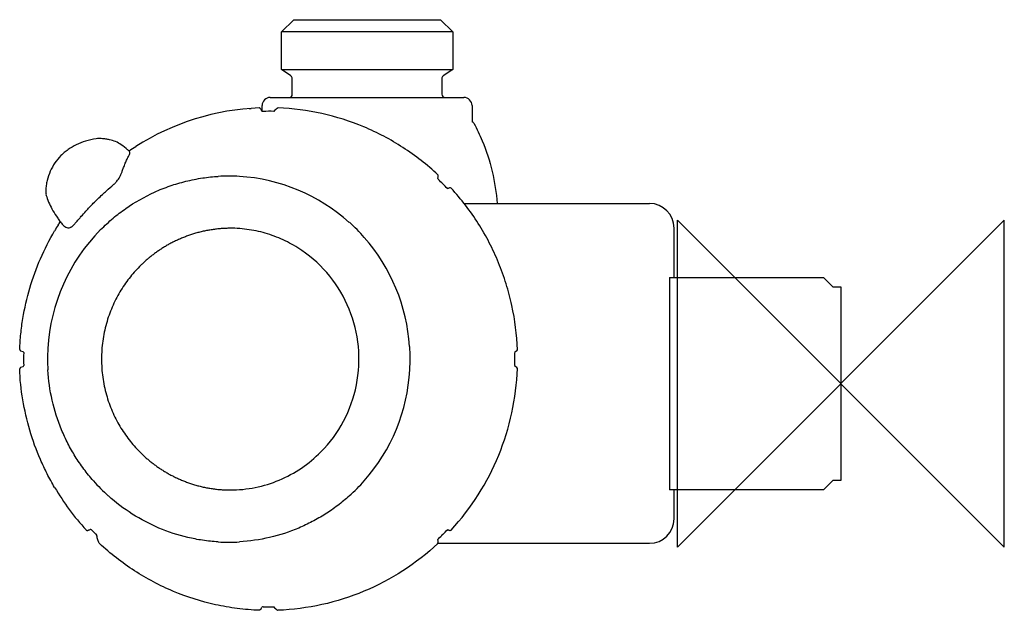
# Model space of a CAD drawing. Header units: millimetres. Extents: x -101 to 20, y -28 to 45.
import ezdxf

# ---------------------------------------------------------------- set-up
doc = ezdxf.new("R2010")
doc.units = ezdxf.units.MM
doc.header["$MEASUREMENT"] = 0
doc.layers.add('ORIGIN', color=6, linetype='Continuous')
doc.layers.add('PLANNING', color=1, linetype='Continuous')

# ---------------------------------------------------------------- blocks, each defined once
blk = doc.blocks.new('82111004_R')
at = {"layer": 'ORIGIN'}
for p, q in [((-20, -20), (-20, 20)), ((-20, 20), (20, -20)), ((20, 20), (-20, -20)), ((20, -20), (20, 20))]:
    blk.add_line(p, q, dxfattribs=at)
at = {"layer": 'PLANNING'}
for p, q in [((-68.48, 43), (-66.98, 44.5)), ((-66.98, 44.5), (-49.02, 44.5)), ((-49.02, 44.5), (-47.52, 43)), ((-47.52, 43), (-68.48, 43)), ((-68.48, 38.43), (-68.48, 43)), ((-47.52, 43), (-47.52, 38.43)), ((-68.48, 38.43), (-47.52, 38.43)), ((-67.32, 37.62), (-68.48, 38.43)), ((-47.52, 38.43), (-48.68, 37.62)), ((-67.15, 35.4), (-67.15, 37.29)), ((-48.85, 37.29), (-48.85, 35.4)), ((-69.85, 35), (-46.15, 35)), ((-70.85, 33.32), (-70.85, 34)), ((-45.15, 34), (-45.15, 32)), ((-72.43, 33.64), (-72.18, 33.66)), ((-70.73, 33.29), (-70.74, 33.29)), ((-86.29, 29), (-86.3, 28.99)), ((-87.28, 28.58), (-87.31, 28.61)), ((-87.13, 28.44), (-87.28, 28.58)), ((-87.09, 28.4), (-87.13, 28.44)), ((-48.15, 23.84), (-48.17, 23.86)), ((-47.91, 23.94), (-48.15, 23.84)), ((-46.11, 22.03), (-23.42, 22.03)), ((-95.15, 19.33), (-95.11, 19.3)), ((-20.42, 13), (-20.42, 19.03)), ((-21, 13), (-2.15, 13)), ((-21, 13), (-21, -13)), ((-2.15, 13), (-1, 11.85)), ((-1, 11.85), (0, 11.85)), ((0, 11.85), (0, -11.85)), ((-100.09, 3.89), (-100.37, 3.98)), ((-39.92, 3.89), (-39.77, 3.96)), ((-100.37, 2.02), (-100.09, 2.11)), ((-39.77, 2.05), (-39.92, 2.11)), ((-1, -11.85), (-2.15, -13)), ((0, -11.85), (-1, -11.85)), ((-2.15, -13), (-21, -13)), ((-20.42, -16.52), (-20.42, -13)), ((-92.38, -17.9), (-92.4, -17.89)), ((-92.11, -17.91), (-92.14, -17.93)), ((-48.17, -17.86), (-48.15, -17.84)), ((-90.75, -19.54), (-90.77, -19.53)), ((-49.31, -19.52), (-23.42, -19.52)), ((-70.73, -27.29), (-70.74, -27.29))]:
    blk.add_line(p, q, dxfattribs=at)
for centre, radius, start, end in [((-67.55, 37.29), 0.4, 360, 55), ((-48.45, 37.29), 0.4, 125, 180), ((-69.85, 34), 1, 90, 180), ((-67.55, 35.4), 0.4, 272.8416, 0), ((-48.45, 35.4), 0.4, 180, 267.1584), ((-46.15, 34), 1, 360, 90), ((-70.03, 3.45), 30.29, 92.223, 122.4579), ((-71.36, 33.3), 0.441, 30.3243, 69.7951), ((-80.53, 27.94), 11.06, 29.185, 30.3243), ((-70.74, 33.52), 0.232, 235.0611, 269.9347), ((-69.95, 3.52), 29.78, 88.9427, 91.5012), ((-64.59, 28.65), 6.69, 131.5076, 136.0836), ((-68.89, 33.52), 0.194, 91.738, 131.5076), ((-45.18, 31.7), 0.3, 26.7479, 83.3572), ((-90.76, 27.58), 2.4, 84.6168, 99.4072), ((-69.92, 3.28), 30.48, 122.555, 124.356), ((-87.33, 28.2), 0.311, 328.2274, 41.5453), ((-74.92, 4.1), 21.28, 86.5113, 93.4888), ((-74.98, 3.2), 22.18, 48.1395, 86.5113), ((-49.8, 25.37), 0.512, 347.0356, 18.0434), ((-56.65, 26.95), 7.54, 345.5963, 347.0356), ((-49.01, 25.25), 0.382, 207.5613, 226.3149), ((-69.14, 4.17), 28.76, 43.1928, 46.3149), ((-95.57, 23.54), 1.77, 176.8155, 192.6987), ((-93.74, 23.95), 3.65, 192.6987, 197.7263), ((-48.17, 23.85), 0.00584, 65.5338, 120.5532), ((-47.83, 23.76), 0.195, 48.6683, 111.7734), ((-23.42, 19.03), 3, 0, 90), ((-69.66, 3.04), 30.85, 148.0107, 149.5078), ((-113.89, 31.74), 21.89, 325.638, 326.9761), ((-94.48, 20.04), 0.976, 220.658, 226.4782), ((-75.06, 3.13), 22.3, 41.4097, 48.0981), ((-74.67, 3.04), 22.44, 135.2695, 176.7513), ((-75.17, 3.04), 22.43, 3.842, 41.4097), ((-100.31, 4.17), 0.202, 177.7933, 253.9304), ((-100.12, 3.8), 0.0956, 357.5714, 71.7551), ((-81.27, 3), 18.77, 177.5714, 182.4286), ((-74.06, 3), 23.05, 176.7513, 183.2486), ((-75.77, 3), 23.04, 356.7552, 3.842), ((-39.48, 3.81), 0.449, 169.8358, 182.4862), ((-70.48, 3), 30.56, 358.5245, 1.4755), ((-39.92, 4.27), 0.35, 294.9249, 339.5221), ((-100.31, 1.83), 0.206, 106.9892, 181.287), ((-100.12, 2.2), 0.0956, 288.245, 2.4286), ((-75.17, 2.96), 22.44, 318.5918, 356.7552), ((-39.39, 2.2), 0.534, 178.5245, 189.1534), ((-39.92, 1.73), 0.35, 20.4779, 65.0751), ((-74.77, 2.88), 22.31, 221.4121, 228.0957), ((-75.06, 2.87), 22.29, 311.9005, 318.5918), ((-69.75, 2.91), 30.74, 210.4892, 222.5584), ((-23.42, -16.52), 3, 270, 360), ((-92.25, -17.75), 0.198, 228.9763, 273.8621), ((-92.24, -17.75), 0.197, 270.0001, 298.3462), ((-95.42, -8.78), 9.71, 289.936, 291.3639), ((-91.84, -17.96), 0.145, 46.2501, 107.384), ((-69.77, 2.82), 30.18, 223.266, 225.0795), ((-70.15, 2.82), 30.18, 315.2462, 316.734), ((-41.42, -1.36), 17.8, 247.7958, 248.6457), ((-47.84, -17.75), 0.198, 248.6457, 310.9101), ((-49.01, -19.25), 0.382, 133.6851, 152.4387), ((-49.47, -19.15), 0.146, 14.409, 33.6379), ((-56.84, -21.05), 7.76, 13.0537, 14.409), ((-49.27, -18.97), 0.00577, 238.8975, 294.2825), ((-70.15, 2.84), 30.19, 313.7581, 315.2443), ((-48.71, -18.42), 0.0037, 220.151, 50.3554), ((-90.62, -19.4), 0.199, 212.2398, 220.5199), ((-74.92, 2.7), 22.09, 266.638, 273.362), ((-49.58, -19.36), 0.301, 312.9533, 13.0537), ((-71.41, -27.27), 0.496, 296.8826, 329.6757), ((-80.53, -21.93), 11.06, 329.6757, 330.815), ((-70.74, -27.52), 0.232, 90.0653, 124.9389), ((-69.95, 2.48), 29.78, 268.4985, 271.0576), ((-64.31, -22.37), 7.09, 224.0447, 228.3641), ((-68.89, -27.52), 0.196, 228.3641, 265.7623)]:
    blk.add_arc(centre, radius, start, end, dxfattribs=at)
for points, knots in [([(-49.32, 25.53), (-49.98, 26.15), (-51.36, 27.33), (-53.58, 28.91), (-55.93, 30.28), (-59.19, 31.82), (-63.5, 33.18), (-67.09, 33.64), (-68.9, 33.71)], [30.128475, 30.128475, 30.128475, 30.128475, 32.856755, 35.575736, 38.294654, 41.004199, 46.382734, 51.805509, 51.805509, 51.805509, 51.805509]), ([(-44.92, 31.84), (-44.56, 31.13), (-43.04, 28.08), (-42.3, 24.65), (-42.07, 22.03)], [0.0161277, 0.0161277, 0.0161277, 0.0161277, 0.2225759, 0.9100421, 0.9100421, 0.9100421, 0.9100421]), ([(-91.15, 29.95), (-91.6, 29.87), (-92.43, 29.68), (-93.59, 29.24), (-94.45, 28.74), (-95.06, 28.27), (-95.34, 28.01), (-95.47, 27.88)], [-14.381585, -14.381585, -14.381585, -14.381585, -13.060653, -11.836322, -10.663586, -10.091814, -9.52502, -9.52502, -9.52502, -9.52502]), ([(-87.31, 28.61), (-87.55, 28.82), (-88.02, 29.2), (-88.77, 29.62), (-89.42, 29.81), (-90.01, 29.91), (-90.34, 29.95), (-90.53, 29.97)], [-18.580871, -18.580871, -18.580871, -18.580871, -17.603644, -16.798219, -16.016603, -15.575971, -15.000837, -15.000837, -15.000837, -15.000837]), ([(-95.47, 27.88), (-95.74, 27.6), (-96.24, 27), (-96.81, 25.97), (-97.13, 25.03), (-97.28, 24.25), (-97.32, 23.85), (-97.34, 23.64)], [-9.52502, -9.52502, -9.52502, -9.52502, -8.366395, -7.192957, -5.998985, -5.399783, -4.807885, -4.807885, -4.807885, -4.807885]), ([(-91.51, 22.05), (-91.15, 22.41), (-90.61, 22.93), (-89.78, 23.69), (-89.28, 24.13), (-88.92, 24.44), (-88.81, 24.55), (-88.68, 24.68), (-88.51, 24.88), (-88.34, 25.15), (-88.17, 25.47), (-88.05, 25.76), (-87.93, 26.08), (-87.82, 26.37), (-87.67, 26.77), (-87.49, 27.19), (-87.29, 27.64), (-87.13, 27.91), (-87.06, 28.03)], [5.056768, 5.056768, 5.056768, 5.056768, 6.594523, 7.281505, 8.433271, 8.59553, 8.703737, 8.897144, 9.156003, 9.48046, 9.856304, 10.235545, 10.426607, 10.87778, 11.171619, 11.721467, 12.242592, 12.657907, 12.657907, 12.657907, 12.657907]), ([(-90.61, 18.83), (-90.12, 19.32), (-89.14, 20.23), (-87, 21.86), (-84.65, 23.2), (-82.14, 24.2), (-80.17, 24.78), (-78.19, 25.17), (-76.85, 25.31), (-76.22, 25.34)], [138.462579, 138.462579, 138.462579, 138.462579, 140.542233, 142.484938, 146.534133, 148.599075, 150.588583, 152.703887, 154.622518, 154.622518, 154.622518, 154.622518]), ([(-39.59, 4.15), (-39.66, 5.97), (-40, 8.7), (-40.94, 12.23), (-42.17, 15.64), (-43.84, 18.87), (-45.92, 21.84), (-47.09, 23.23), (-47.71, 23.9)], [5.659408, 5.659408, 5.659408, 5.659408, 11.135024, 13.869886, 16.595852, 22.006511, 24.730407, 27.464856, 27.464856, 27.464856, 27.464856]), ([(-97.21, 22.84), (-97.12, 22.56), (-96.9, 21.98), (-96.44, 21.11), (-95.98, 20.39), (-95.55, 19.82), (-95.33, 19.54), (-95.22, 19.4)], [-4.00005, -4.00005, -4.00005, -4.00005, -3.098966, -2.141176, -1.072812, -0.525185, 0, 0, 0, 0]), ([(-95.11, 19.3), (-95.04, 19.23), (-94.89, 19.12), (-94.62, 19.04), (-94.38, 19.08), (-94.21, 19.15), (-94.03, 19.27), (-93.88, 19.43), (-93.62, 19.73), (-93.33, 20.06), (-92.9, 20.56), (-92.46, 21.05), (-91.97, 21.58), (-91.66, 21.89), (-91.51, 22.05)], [0.113485, 0.113485, 0.113485, 0.113485, 0.398703, 0.670538, 0.941319, 1.103685, 1.226587, 1.576076, 1.757248, 2.429197, 2.886157, 3.738174, 4.402187, 5.056768, 5.056768, 5.056768, 5.056768]), ([(-100.52, 4.18), (-100.49, 4.81), (-100.4, 6.08), (-100.07, 8.6), (-99.07, 12.96), (-97.54, 16.49), (-96.24, 18.69)], [53.047199, 53.047199, 53.047199, 53.047199, 54.954156, 56.860331, 60.669862, 68.331676, 68.331676, 68.331676, 68.331676]), ([(-63.65, -8.35), (-62.55, -7.24), (-60.68, -4.69), (-59.08, -0.2), (-58.84, 4.56), (-59.97, 9.18), (-62.38, 13.28), (-65.28, 15.95), (-67.99, 17.51), (-70.16, 18.37), (-72.43, 18.88), (-73.98, 19.01), (-74.75, 19)], [65.351534, 65.351534, 65.351534, 65.351534, 70.047157, 74.751823, 79.476701, 84.189317, 88.885675, 93.573648, 95.906295, 98.22827, 100.553948, 102.873718, 102.873718, 102.873718, 102.873718]), ([(-96.24, -12.69), (-96.57, -12.14), (-97.18, -11.02), (-98.27, -8.71), (-99.36, -5.72), (-100.21, -1.99), (-100.49, 0.55), (-100.52, 1.82)], [34.798379, 34.798379, 34.798379, 34.798379, 36.717753, 38.624165, 42.450371, 46.264761, 50.082856, 50.082856, 50.082856, 50.082856]), ([(-91.5, -11.88), (-91.91, -11.41), (-92.5, -10.69), (-93.21, -9.68), (-93.89, -8.65), (-94.64, -7.32), (-96.22, -3.91), (-96.93, -0.82), (-97.07, 1.69)], [120.175612, 120.175612, 120.175612, 120.175612, 122.018121, 122.974175, 123.876876, 125.720938, 127.575417, 135.118442, 135.118442, 135.118442, 135.118442]), ([(-47.71, -17.9), (-45.24, -15.22), (-43.26, -12.1), (-40.52, -5.42), (-39.73, -1.81), (-39.59, 1.85)], [2.015143, 2.015143, 2.015143, 2.015143, 2.515143, 2.515143, 3.015143, 3.015143, 3.015143, 3.015143]), ([(-74.75, -13), (-74.24, -13), (-73.21, -12.95), (-71.18, -12.64), (-68.71, -11.88), (-65.98, -10.41), (-64.38, -9.08), (-63.65, -8.35)], [53.001072, 53.001072, 53.001072, 53.001072, 54.536085, 56.079571, 59.164621, 62.254628, 65.351534, 65.351534, 65.351534, 65.351534]), ([(-76.22, -19.34), (-76.86, -19.31), (-78.12, -19.18), (-80.57, -18.71), (-84.68, -17.37), (-87.84, -15.36), (-89.67, -13.72)], [102.713706, 102.713706, 102.713706, 102.713706, 104.65174, 106.493551, 110.199857, 117.572605, 117.572605, 117.572605, 117.572605]), ([(-60.17, -13.72), (-60.63, -14.13), (-61.35, -14.73), (-62.34, -15.45), (-63.37, -16.13), (-64.69, -16.89), (-68.06, -18.48), (-71.13, -19.2), (-73.63, -19.34)], [85.262988, 85.262988, 85.262988, 85.262988, 87.102369, 88.05581, 88.955433, 90.791499, 92.635793, 100.121887, 100.121887, 100.121887, 100.121887]), ([(-90.78, -19.51), (-90.86, -19.38), (-90.99, -19.09), (-91.05, -18.76), (-91.07, -18.57), (-91.07, -18.54)], [25.658182, 25.658182, 25.658182, 25.658182, 26.102705, 26.605043, 26.671961, 26.671961, 26.671961, 26.671961]), ([(-71.18, -27.71), (-72.09, -27.68), (-73.89, -27.53), (-77.45, -26.91), (-81.76, -25.55), (-86.57, -23.01), (-89.43, -20.78), (-90.75, -19.54)], [3.945503, 3.945503, 3.945503, 3.945503, 6.664543, 9.362682, 14.764087, 20.172226, 25.609292, 25.609292, 25.609292, 25.609292]), ([(-49.32, -19.53), (-51.98, -22.02), (-55.07, -24.01), (-61.69, -26.77), (-65.27, -27.57), (-68.9, -27.71)], [0.305523, 0.305523, 0.305523, 0.305523, 0.805523, 0.805523, 1.3052064, 1.3052064, 1.3052064, 1.3052064])]:
    blk.add_open_spline(points, degree=3, knots=knots, dxfattribs=at)
for points, weights in [([(-74.75, 19), (-79.09, 18.97), (-82.96, 17.24), (-85.86, 14.31)], [0.853563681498, 0.854375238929, 0.903187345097, 1]), ([(-85.86, 14.31), (-92.43, 7.69), (-92.43, -1.69), (-85.86, -8.31)], [1, 0.804737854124, 0.804737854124, 1]), ([(-85.86, -8.31), (-82.96, -11.24), (-79.09, -13), (-74.75, -13)], [1, 0.903187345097, 0.854375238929, 0.853563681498])]:
    blk.add_rational_spline(points, weights, degree=3, dxfattribs=at)

msp = doc.modelspace()

# ---------------------------------------------------------------- block references
msp.add_blockref('82111004_R', (0, 0))

doc.saveas('drawing.dxf')
